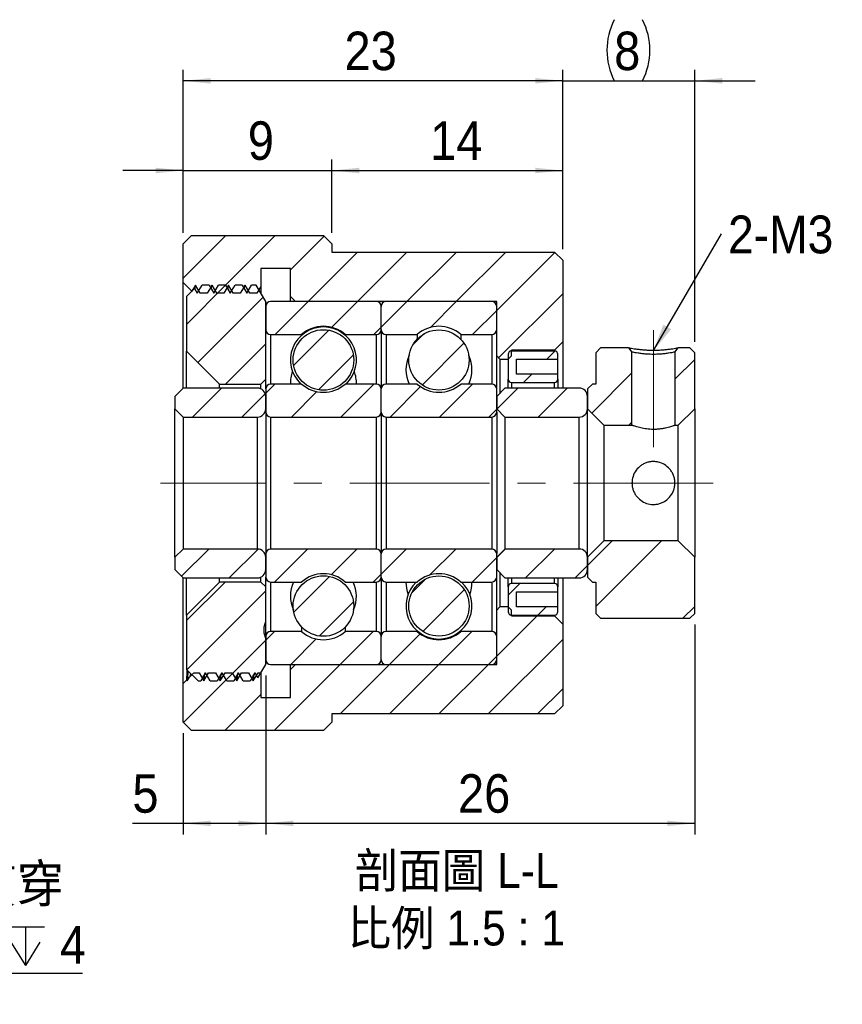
# Model space of a CAD drawing. Header units: millimetres. Extents: x 11 to 236, y 24 to 132.
# Tile 3 of 4: x 133 to 183, y 24 to 84. Entities that reach past the tile are written whole.
import ezdxf

# ---------------------------------------------------------------- set-up
doc = ezdxf.new("R2010")
doc.units = ezdxf.units.MM
doc.header["$LTSCALE"] = 0.666667
doc.linetypes.add('CENTERX2', pattern=[20.32, 12.7, -2.54, 2.54, -2.54])
doc.layers.add('FORMAT', color=7, linetype='Continuous')
doc.styles.add('SLDTEXTSTYLE0', font='GOTHIC.TTF', dxfattribs={"width": 0.913})
doc.styles.add('SLDTEXTSTYLE1', font='GOTHIC.TTF', dxfattribs={"width": 0.913, "bigfont": 'bigfont'})
doc.styles.get("Standard").update_dxf_attribs({"font": 'GOTHIC.TTF'})
doc.dimstyles.new('SLDDIMSTYLE0', dxfattribs={"dimtxt": 2.333333, "dimasz": 1.666667, "dimexe": 0, "dimexo": 0.0625, "dimgap": 0.583333, "dimtad": 1, "dimrnd": 1e-09, "dimzin": 12, "dimdsep": 46, "dimtxsty": 'SLDTEXTSTYLE0', "dimsah": 1, "dimcen": 0.09, "dimadec": 0, "dimazin": 3, "dimtfac": 1, "dimtofl": 0, "dimtmove": 0, "dimatfit": 3, "dimfxl": 0, "dimfrac": 2, "dimtolj": 1, "dimtzin": 12, "dimarcsym": 0})
doc.dimstyles.new('SLDDIMSTYLE1', dxfattribs={"dimtxt": 2.333333, "dimasz": 1.666667, "dimexe": 0, "dimexo": 0.0625, "dimgap": 0.583333, "dimtad": 1, "dimrnd": 1e-09, "dimzin": 12, "dimdsep": 46, "dimtxsty": 'SLDTEXTSTYLE0', "dimsah": 1, "dimcen": 0.09, "dimadec": 0, "dimazin": 3, "dimtfac": 1, "dimtmove": 0, "dimatfit": 0, "dimfxl": 0, "dimfrac": 2, "dimtolj": 1, "dimtzin": 12, "dimarcsym": 0})
doc.dimstyles.new('SLDDIMSTYLE3', dxfattribs={"dimtxt": 0.18, "dimasz": 1.666667, "dimexe": 0, "dimexo": 0.0625, "dimgap": 0, "dimtad": 0, "dimtih": 1, "dimtoh": 1, "dimdec": 0, "dimrnd": 1e-09, "dimzin": 0, "dimdsep": 46, "dimtxsty": 'Standard', "dimsah": 1, "dimcen": 0.09, "dimadec": 0, "dimazin": 0, "dimtfac": 1.666667, "dimtdec": 0, "dimtofl": 0, "dimtmove": 0, "dimatfit": 3, "dimfxl": 0, "dimfrac": 2, "dimtolj": 1, "dimtzin": 0, "dimarcsym": 0})

# ---------------------------------------------------------------- blocks, each defined once
blk = doc.blocks.new('SW_SYMBOL_HOLE_DIAM')
at = {"layer": 'FORMAT', "color": 0}
blk.add_line((200, 0), (467, 667), dxfattribs=at)
blk.add_circle((333, 333), 233, dxfattribs=at)
blk = doc.blocks.new('SW_SYMBOL_HOLE_SPOT')
at = {"layer": 'FORMAT', "color": 0}
for p, q in [((0, 583), (0, 50)), ((1067, 50), (1067, 583)), ((0, 50), (1067, 50))]:
    blk.add_line(p, q, dxfattribs=at)
blk = doc.blocks.new('SW_SYMBOL_HOLE_DEPTH')
at = {"layer": 'FORMAT', "color": 0}
for p, q in [((0, 583), (533, 583)), ((267, 583), (267, 50)), ((67, 370), (267, 50)), ((467, 370), (267, 50))]:
    blk.add_line(p, q, dxfattribs=at)
blk = doc.blocks.new('SW_NOTE_0')
at = {"layer": 'FORMAT', "color": 0}
blk.add_line((18.78, 0), (0, 0), dxfattribs=at)
at = {"layer": 'FORMAT', "color": 0, "xscale": 0.0043935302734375, "yscale": 0.0043935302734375, "zscale": 0.0043935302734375}
for name, p in [('SW_SYMBOL_HOLE_DIAM', (3.818, 3.989)), ('SW_SYMBOL_HOLE_DIAM', (6.458, 0.265)), ('SW_SYMBOL_HOLE_SPOT', (0.264, 0.265)), ('SW_SYMBOL_HOLE_DEPTH', (14.152, 0.265))]:
    blk.add_blockref(name, p, dxfattribs=at)
at = {"layer": 'FORMAT', "color": 0, "attachment_point": 1}
for s, insert, char_height, style in [(' 4-', (0.264, 6.6), 2.2931, 'SLDTEXTSTYLE0'), ('3.4 \\M+18AD1\\M+190FA', (7.279, 6.6), 2.29306, 'SLDTEXTSTYLE1'), ('6.5', (9.919, 2.876), 2.2931, 'SLDTEXTSTYLE0'), ('4', (17.431, 2.876), 2.293, 'SLDTEXTSTYLE0')]:
    blk.add_mtext(s, dxfattribs=dict(at, insert=insert, char_height=char_height, style=style))
blk = doc.blocks.new('_D_14')
at = {"layer": 'FORMAT', "color": 7}
for p, q in [((143.021, 70.941), (143.021, 75.382)), ((152.021, 70.941), (152.021, 75.382)), ((143.021, 74.715), (139.355, 74.715)), ((143.021, 74.715), (152.021, 74.715)), ((152.021, 74.715), (155.688, 74.715))]:
    blk.add_line(p, q, dxfattribs=at)
for points in [[(143.021, 74.715), (141.355, 74.882), (141.355, 74.549)], [(152.021, 74.715), (153.688, 74.549), (153.688, 74.882)]]:
    blk.add_solid(points, dxfattribs=at)
at = {"layer": 'FORMAT', "color": 7, "insert": (146.938, 77.696), "char_height": 2.333, "attachment_point": 1, "style": 'SLDTEXTSTYLE0'}
blk.add_mtext('9', dxfattribs=at)
blk = doc.blocks.new('_D_15')
at = {"layer": 'FORMAT', "color": 7}
for p, q in [((152.021, 70.941), (152.021, 75.382)), ((166.021, 69.941), (166.021, 75.382)), ((152.021, 74.715), (166.021, 74.715))]:
    blk.add_line(p, q, dxfattribs=at)
for points in [[(152.021, 74.715), (153.688, 74.549), (153.688, 74.882)], [(166.021, 74.715), (164.355, 74.882), (164.355, 74.549)]]:
    blk.add_solid(points, dxfattribs=at)
at = {"layer": 'FORMAT', "color": 7, "insert": (157.99, 77.696), "char_height": 2.3333, "attachment_point": 1, "style": 'SLDTEXTSTYLE0'}
blk.add_mtext('14', dxfattribs=at)
blk = doc.blocks.new('_D_16')
at = {"layer": 'FORMAT', "color": 7}
for p, q in [((143.021, 70.941), (143.021, 80.82)), ((166.021, 69.941), (166.021, 80.82)), ((166.021, 80.153), (143.021, 80.153))]:
    blk.add_line(p, q, dxfattribs=at)
for points in [[(143.021, 80.153), (144.688, 79.986), (144.688, 80.32)], [(166.021, 80.153), (164.355, 80.32), (164.355, 79.986)]]:
    blk.add_solid(points, dxfattribs=at)
at = {"layer": 'FORMAT', "color": 7, "insert": (152.797, 83.133), "char_height": 2.3333, "attachment_point": 1, "style": 'SLDTEXTSTYLE0'}
blk.add_mtext('23', dxfattribs=at)
blk = doc.blocks.new('_D_17')
at = {"layer": 'FORMAT', "color": 7}
for p, q in [((166.021, 69.941), (166.021, 80.82)), ((174.021, 64.341), (174.021, 80.82)), ((166.021, 80.153), (162.355, 80.153)), ((166.021, 80.153), (174.021, 80.153)), ((174.021, 80.153), (177.688, 80.153))]:
    blk.add_line(p, q, dxfattribs=at)
for centre, start, end in [((172.845, 82.005), 153.43495, 206.56505), ((167.16, 82.005), 333.43495, 26.56505)]:
    blk.add_arc(centre, 4.141, start, end, dxfattribs=at)
for points in [[(166.021, 80.153), (164.355, 80.32), (164.355, 79.986)], [(174.021, 80.153), (175.688, 79.986), (175.688, 80.32)]]:
    blk.add_solid(points, dxfattribs=at)
at = {"layer": 'FORMAT', "color": 7, "insert": (169.141, 83.133), "char_height": 2.333, "attachment_point": 1, "style": 'SLDTEXTSTYLE0'}
blk.add_mtext('8', dxfattribs=at)
blk = doc.blocks.new('_D_18')
at = {"layer": 'FORMAT', "color": 7}
for p, q in [((174.021, 47.207), (174.021, 34.477)), ((148.021, 44.107), (148.021, 34.477)), ((174.021, 35.144), (148.021, 35.144))]:
    blk.add_line(p, q, dxfattribs=at)
for points in [[(148.021, 35.144), (149.688, 34.977), (149.688, 35.311)], [(174.021, 35.144), (172.355, 35.311), (172.355, 34.977)]]:
    blk.add_solid(points, dxfattribs=at)
at = {"layer": 'FORMAT', "color": 7, "insert": (159.675, 38.124), "char_height": 2.3333, "attachment_point": 1, "style": 'SLDTEXTSTYLE0'}
blk.add_mtext('26', dxfattribs=at)
blk = doc.blocks.new('_D_19')
at = {"layer": 'FORMAT', "color": 7}
for p, q in [((148.021, 44.107), (148.021, 34.477)), ((143.021, 40.607), (143.021, 34.477)), ((143.021, 35.144), (139.944, 35.144)), ((148.021, 35.144), (143.021, 35.144))]:
    blk.add_line(p, q, dxfattribs=at)
for points in [[(143.021, 35.144), (144.688, 34.977), (144.688, 35.311)], [(148.021, 35.144), (146.355, 35.311), (146.355, 34.977)]]:
    blk.add_solid(points, dxfattribs=at)
at = {"layer": 'FORMAT', "color": 7, "insert": (139.944, 38.124), "char_height": 2.333, "attachment_point": 1, "style": 'SLDTEXTSTYLE0'}
blk.add_mtext('5', dxfattribs=at)
blk = doc.blocks.new('SW_NOTE_3')
at = {"layer": 'FORMAT', "color": 0, "char_height": 2.11667, "attachment_point": 2, "style": 'SLDTEXTSTYLE1'}
for s, insert in [('\\M+19655\\M+196CA\\M+19AA4 L-L', (6.284, 2.704)), ('\\M+194E4\\M+197E1 1.5 : 1', (6.257, -0.785))]:
    blk.add_mtext(s, dxfattribs=dict(at, insert=insert))
blk = doc.blocks.new('SW_NOTE_4')
at = {"layer": 'FORMAT', "color": 0, "insert": (0.398, 1.119), "char_height": 2.2931, "attachment_point": 1, "style": 'SLDTEXTSTYLE0'}
blk.add_mtext('2-M3', dxfattribs=at)

msp = doc.modelspace()

# ---------------------------------------------------------------- hatches: boundary and pattern name
at = {"linetype": 'Continuous', "lineweight": 18}
h = msp.add_hatch(dxfattribs=at)
h.set_pattern_fill('ANSI31', scale=0.66667, style=0)
h.paths.add_polyline_path([(146.0599, 67.274), (146.4825, 67.274), (146.7712, 67.774), (147.0599, 67.274), (147.4825, 67.274), (147.7212, 67.6874), (147.7212, 68.774), (149.5212, 68.774), (149.5212, 67.074), (149.8212, 66.774), (162.0212, 66.774), (162.0212, 63.474), (162.2212, 63.274), (162.7212, 63.274), (162.9212, 63.474), (162.9212, 63.824), (165.5212, 63.824), (166.0212, 64.324), (166.0212, 69.274), (165.5212, 69.774), (152.0212, 69.774), (152.0212, 70.274), (151.5212, 70.774), (143.5212, 70.774), (143.0212, 70.274), (143.0212, 67.924), (143.5516, 67.3936), (143.7712, 67.774), (144.0599, 67.274), (144.4825, 67.274), (144.7712, 67.774), (145.0599, 67.274), (145.4825, 67.274), (145.7712, 67.774)], flags=0)
h = msp.add_hatch(dxfattribs=at)
h.set_pattern_fill('ANSI31', scale=0.66667, style=0)
h.paths.add_polyline_path([(148.0212, 66.774), (147.4439, 67.774), (147.165, 67.774), (146.8763, 67.274), (146.5877, 67.774), (146.165, 67.774), (145.8763, 67.274), (145.5877, 67.774), (145.165, 67.774), (144.8763, 67.274), (144.5877, 67.774), (144.165, 67.774), (143.8763, 67.274), (143.7097, 67.5625), (143.2212, 67.074), (143.2212, 63.774), (145.2212, 61.774), (147.7212, 61.774), (148.0212, 62.074)], flags=0)
h = msp.add_hatch(dxfattribs=at)
h.set_pattern_fill('ANSI31', scale=0.66667, style=0)
edge = h.paths.add_edge_path(flags=0)
edge.add_line((154.7212, 66.774), (148.3212, 66.774))
edge.add_arc((148.3212, 66.474), 0.3, 90, 180)
edge.add_line((148.0212, 66.474), (148.0212, 65.074))
edge.add_arc((148.3212, 65.074), 0.3, 180, 270)
edge.add_line((148.3212, 64.774), (150.1983, 64.774))
edge.add_arc((151.5212, 63.274), 2, 48.590378, 131.409622, ccw=False)
edge.add_line((152.8441, 64.774), (154.7212, 64.774))
edge.add_arc((154.7212, 65.074), 0.3, 270, 360)
edge.add_line((155.0212, 65.074), (155.0212, 66.474))
edge.add_arc((154.7212, 66.474), 0.3, 0, 90)
h = msp.add_hatch(dxfattribs=at)
h.set_pattern_fill('ANSI31', scale=0.66667, style=0)
edge = h.paths.add_edge_path(flags=0)
edge.add_line((161.7212, 66.774), (155.3212, 66.774))
edge.add_arc((155.3212, 66.474), 0.3, 90, 180)
edge.add_line((155.0212, 66.474), (155.0212, 65.074))
edge.add_arc((155.3212, 65.074), 0.3, 180, 270)
edge.add_line((155.3212, 64.774), (157.1983, 64.774))
edge.add_arc((158.5212, 63.274), 2, 48.590378, 131.409622, ccw=False)
edge.add_line((159.8441, 64.774), (161.7212, 64.774))
edge.add_arc((161.7212, 65.074), 0.3, 270, 360)
edge.add_line((162.0212, 65.074), (162.0212, 66.474))
edge.add_arc((161.7212, 66.474), 0.3, 0, 90)
h = msp.add_hatch(dxfattribs=at)
h.set_pattern_fill('ANSI31', scale=0.66667, style=0)
edge = h.paths.add_edge_path(flags=0)
edge.add_arc((151.5212, 63.2315), 1.8342, 0, 360)
h = msp.add_hatch(dxfattribs=at)
h.set_pattern_fill('ANSI31', scale=0.66667, style=0)
edge = h.paths.add_edge_path(flags=0)
edge.add_arc((158.5212, 63.2293), 1.8254, 0, 360)
h = msp.add_hatch(dxfattribs=at)
h.set_pattern_fill('ANSI32', scale=0.66667, style=0)
h.paths.add_polyline_path([(170.2212, 63.7144), (170.0155, 63.974), (168.3212, 63.974), (168.0212, 63.674), (168.0212, 61.774), (167.8212, 61.774), (167.5212, 61.474), (167.5212, 60.274), (168.5212, 59.274), (170.2212, 59.274)], flags=0)
h = msp.add_hatch(dxfattribs=at)
h.set_pattern_fill('ANSI32', scale=0.66667, style=0)
edge = h.paths.add_edge_path(flags=0)
edge.add_line((173.0269, 63.974), (172.8212, 63.7144))
edge.add_line((172.8212, 63.7144), (172.8212, 59.274))
edge.add_line((172.8212, 59.274), (173.0212, 59.274))
edge.add_line((173.0212, 59.274), (174.0212, 60.274))
edge.add_line((174.0212, 60.274), (174.0212, 63.674))
edge.add_line((174.0212, 63.674), (173.7212, 63.974))
edge.add_line((173.7212, 63.974), (173.0269, 63.974))
h = msp.add_hatch(dxfattribs=at)
h.set_pattern_fill('ANSI31', scale=0.66667, style=0)
edge = h.paths.add_edge_path(flags=0)
edge.add_line((165.7212, 62.074), (165.7212, 62.374))
edge.add_line((165.7212, 62.374), (163.2212, 62.374))
edge.add_line((163.2212, 62.374), (163.2212, 63.274))
edge.add_line((163.2212, 63.274), (165.7212, 63.274))
edge.add_line((165.7212, 63.274), (165.7212, 63.574))
edge.add_arc((165.5212, 63.574), 0.2, 0, 90)
edge.add_line((165.5212, 63.774), (162.9212, 63.774))
edge.add_arc((162.9212, 63.574), 0.2, 90, 180)
edge.add_line((162.7212, 63.574), (162.7212, 62.074))
edge.add_arc((162.9212, 62.074), 0.2, 180, 270)
edge.add_line((162.9212, 61.874), (165.5212, 61.874))
edge.add_arc((165.5212, 62.074), 0.2, 270, 360)
h = msp.add_hatch(dxfattribs=at)
h.set_pattern_fill('ANSI31', scale=0.66667, style=0)
edge = h.paths.add_edge_path(flags=0)
edge.add_line((142.5212, 60.274), (143.0212, 59.774))
edge.add_line((143.0212, 59.774), (147.5212, 59.774))
edge.add_arc((147.5212, 60.274), 0.5, 270, 360)
edge.add_line((148.0212, 60.274), (148.0212, 61.024))
edge.add_arc((147.5212, 61.024), 0.5, 0, 90)
edge.add_line((147.5212, 61.524), (143.0212, 61.524))
edge.add_line((143.0212, 61.524), (142.5212, 61.024))
edge.add_line((142.5212, 61.024), (142.5212, 60.274))
h = msp.add_hatch(dxfattribs=at)
h.set_pattern_fill('ANSI31', scale=0.66667, style=0)
edge = h.paths.add_edge_path(flags=0)
edge.add_line((154.7212, 61.774), (152.8441, 61.774))
edge.add_arc((151.5212, 63.274), 2, 228.590378, 311.409622, ccw=False)
edge.add_line((150.1983, 61.774), (148.3212, 61.774))
edge.add_arc((148.3212, 61.474), 0.3, 90, 180)
edge.add_line((148.0212, 61.474), (148.0212, 60.074))
edge.add_arc((148.3212, 60.074), 0.3, 180, 270)
edge.add_line((148.3212, 59.774), (154.7212, 59.774))
edge.add_arc((154.7212, 60.074), 0.3, 270, 360)
edge.add_line((155.0212, 60.074), (155.0212, 61.474))
edge.add_arc((154.7212, 61.474), 0.3, 0, 90)
h = msp.add_hatch(dxfattribs=at)
h.set_pattern_fill('ANSI31', scale=0.66667, style=0)
edge = h.paths.add_edge_path(flags=0)
edge.add_line((161.7212, 61.774), (159.8441, 61.774))
edge.add_arc((158.5212, 63.274), 2, 228.590378, 311.409622, ccw=False)
edge.add_line((157.1983, 61.774), (155.3212, 61.774))
edge.add_arc((155.3212, 61.474), 0.3, 90, 180)
edge.add_line((155.0212, 61.474), (155.0212, 60.074))
edge.add_arc((155.3212, 60.074), 0.3, 180, 270)
edge.add_line((155.3212, 59.774), (161.7212, 59.774))
edge.add_arc((161.7212, 60.074), 0.3, 270, 360)
edge.add_line((162.0212, 60.074), (162.0212, 61.474))
edge.add_arc((161.7212, 61.474), 0.3, 0, 90)
h = msp.add_hatch(dxfattribs=at)
h.set_pattern_fill('ANSI31', scale=0.66667, style=0)
edge = h.paths.add_edge_path(flags=0)
edge.add_line((162.0212, 60.274), (162.5212, 59.774))
edge.add_line((162.5212, 59.774), (167.0212, 59.774))
edge.add_arc((167.0212, 60.274), 0.5, 270, 360)
edge.add_line((167.5212, 60.274), (167.5212, 61.024))
edge.add_arc((167.0212, 61.024), 0.5, 0, 90)
edge.add_line((167.0212, 61.524), (162.5212, 61.524))
edge.add_line((162.5212, 61.524), (162.0212, 61.024))
edge.add_line((162.0212, 61.024), (162.0212, 60.274))
h = msp.add_hatch(dxfattribs=at)
h.set_pattern_fill('ANSI32', scale=0.66667, style=0)
h.paths.add_polyline_path([(168.0212, 47.874), (168.3212, 47.574), (173.7212, 47.574), (174.0212, 47.874), (174.0212, 51.274), (173.0212, 52.274), (168.5212, 52.274), (167.5212, 51.274), (167.5212, 50.074), (167.8212, 49.774), (168.0212, 49.774)], flags=0)
h = msp.add_hatch(dxfattribs=at)
h.set_pattern_fill('ANSI31', scale=0.66667, style=0)
edge = h.paths.add_edge_path(flags=0)
edge.add_line((143.0212, 51.774), (142.5212, 51.274))
edge.add_line((142.5212, 51.274), (142.5212, 50.524))
edge.add_line((142.5212, 50.524), (143.0212, 50.024))
edge.add_line((143.0212, 50.024), (147.5212, 50.024))
edge.add_arc((147.5212, 50.524), 0.5, 270, 360)
edge.add_line((148.0212, 50.524), (148.0212, 51.274))
edge.add_arc((147.5212, 51.274), 0.5, 0, 90)
edge.add_line((147.5212, 51.774), (143.0212, 51.774))
h = msp.add_hatch(dxfattribs=at)
h.set_pattern_fill('ANSI31', scale=0.66667, style=0)
edge = h.paths.add_edge_path(flags=0)
edge.add_line((148.3212, 49.774), (150.1983, 49.774))
edge.add_arc((151.5212, 48.274), 2, 48.590378, 131.409622, ccw=False)
edge.add_line((152.8441, 49.774), (154.7212, 49.774))
edge.add_arc((154.7212, 50.074), 0.3, 270, 360)
edge.add_line((155.0212, 50.074), (155.0212, 51.474))
edge.add_arc((154.7212, 51.474), 0.3, 0, 90)
edge.add_line((154.7212, 51.774), (148.3212, 51.774))
edge.add_arc((148.3212, 51.474), 0.3, 90, 180)
edge.add_line((148.0212, 51.474), (148.0212, 50.074))
edge.add_arc((148.3212, 50.074), 0.3, 180, 270)
h = msp.add_hatch(dxfattribs=at)
h.set_pattern_fill('ANSI31', scale=0.66667, style=0)
edge = h.paths.add_edge_path(flags=0)
edge.add_line((155.3212, 49.774), (157.1983, 49.774))
edge.add_arc((158.5212, 48.274), 2, 48.590378, 131.409622, ccw=False)
edge.add_line((159.8441, 49.774), (161.7212, 49.774))
edge.add_arc((161.7212, 50.074), 0.3, 270, 360)
edge.add_line((162.0212, 50.074), (162.0212, 51.474))
edge.add_arc((161.7212, 51.474), 0.3, 0, 90)
edge.add_line((161.7212, 51.774), (155.3212, 51.774))
edge.add_arc((155.3212, 51.474), 0.3, 90, 180)
edge.add_line((155.0212, 51.474), (155.0212, 50.074))
edge.add_arc((155.3212, 50.074), 0.3, 180, 270)
h = msp.add_hatch(dxfattribs=at)
h.set_pattern_fill('ANSI31', scale=0.66667, style=0)
edge = h.paths.add_edge_path(flags=0)
edge.add_line((162.5212, 51.774), (162.0212, 51.274))
edge.add_line((162.0212, 51.274), (162.0212, 50.524))
edge.add_line((162.0212, 50.524), (162.5212, 50.024))
edge.add_line((162.5212, 50.024), (167.0212, 50.024))
edge.add_arc((167.0212, 50.524), 0.5, 270, 360)
edge.add_line((167.5212, 50.524), (167.5212, 51.274))
edge.add_arc((167.0212, 51.274), 0.5, 0, 90)
edge.add_line((167.0212, 51.774), (162.5212, 51.774))
h = msp.add_hatch(dxfattribs=at)
h.set_pattern_fill('ANSI31', scale=0.66667, style=0)
edge = h.paths.add_edge_path(flags=0)
edge.add_arc((151.5212, 48.3165), 1.8342, 0, 360)
h = msp.add_hatch(dxfattribs=at)
h.set_pattern_fill('ANSI31', scale=0.66667, style=0)
edge = h.paths.add_edge_path(flags=0)
edge.add_arc((158.5212, 48.3187), 1.8254, 0, 360)
h = msp.add_hatch(dxfattribs=at)
h.set_pattern_fill('ANSI31', scale=0.66667, style=0)
edge = h.paths.add_edge_path(flags=0)
edge.add_line((144.3763, 44.274), (144.665, 43.774))
edge.add_line((144.665, 43.774), (145.0877, 43.774))
edge.add_line((145.0877, 43.774), (145.3763, 44.274))
edge.add_line((145.3763, 44.274), (145.665, 43.774))
edge.add_line((145.665, 43.774), (146.0877, 43.774))
edge.add_line((146.0877, 43.774), (146.3763, 44.274))
edge.add_line((146.3763, 44.274), (146.665, 43.774))
edge.add_line((146.665, 43.774), (147.0877, 43.774))
edge.add_line((147.0877, 43.774), (147.3763, 44.274))
edge.add_line((147.3763, 44.274), (147.5544, 43.9655))
edge.add_line((147.5544, 43.9655), (148.0212, 44.774))
edge.add_line((148.0212, 44.774), (148.0212, 46.3576))
edge.add_spline(control_points=[(148.0212, 46.3576), (147.9617, 46.5204), (147.9245, 46.6953), (147.9245, 46.8687), (147.9245, 47.0422), (147.9617, 47.2172), (148.0212, 47.3802)], knot_values=[0.0000006, 0.0000006, 0.0000006, 0.0000006, 0.0005208, 0.0005208, 0.0005208, 0.0010413, 0.0010413, 0.0010413, 0.0010413], weights=[1, 1, 1, 1, 1, 1, 1], degree=3, periodic=0)
edge.add_line((148.0212, 47.3802), (148.0212, 49.474))
edge.add_line((148.0212, 49.474), (147.7212, 49.774))
edge.add_line((147.7212, 49.774), (145.2212, 49.774))
edge.add_line((145.2212, 49.774), (143.2212, 47.774))
edge.add_line((143.2212, 47.774), (143.2212, 44.474))
edge.add_line((143.2212, 44.474), (143.9212, 43.774))
edge.add_line((143.9212, 43.774), (144.0877, 43.774))
edge.add_line((144.0877, 43.774), (144.3763, 44.274))
h = msp.add_hatch(dxfattribs=at)
h.set_pattern_fill('ANSI31', scale=0.66667, style=0)
edge = h.paths.add_edge_path(flags=0)
edge.add_line((163.2212, 48.274), (163.2212, 49.174))
edge.add_line((163.2212, 49.174), (165.7212, 49.174))
edge.add_line((165.7212, 49.174), (165.7212, 49.474))
edge.add_arc((165.5212, 49.474), 0.2, 0, 90)
edge.add_line((165.5212, 49.674), (162.9212, 49.674))
edge.add_arc((162.9212, 49.474), 0.2, 90, 180)
edge.add_line((162.7212, 49.474), (162.7212, 47.974))
edge.add_arc((162.9212, 47.974), 0.2, 180, 270)
edge.add_line((162.9212, 47.774), (165.5212, 47.774))
edge.add_arc((165.5212, 47.974), 0.2, 270, 360)
edge.add_line((165.7212, 47.974), (165.7212, 48.274))
edge.add_line((165.7212, 48.274), (163.2212, 48.274))
h = msp.add_hatch(dxfattribs=at)
h.set_pattern_fill('ANSI31', scale=0.66667, style=0)
h.paths.add_polyline_path([(146.5599, 44.274), (146.2712, 43.774), (145.9825, 44.274), (145.5599, 44.274), (145.2712, 43.774), (144.9825, 44.274), (144.5599, 44.274), (144.2712, 43.774), (143.9825, 44.274), (143.6712, 44.274), (143.4078, 44.0106), (143.2712, 43.774), (143.2346, 43.8374), (143.0212, 43.624), (143.0212, 41.274), (143.5212, 40.774), (151.5212, 40.774), (152.0212, 41.274), (152.0212, 41.774), (165.5212, 41.774), (166.0212, 42.274), (166.0212, 47.224), (165.5212, 47.724), (162.9212, 47.724), (162.9212, 48.074), (162.7212, 48.274), (162.2212, 48.274), (162.0212, 48.074), (162.0212, 44.774), (149.8212, 44.774), (149.5212, 44.474), (149.5212, 42.774), (147.7212, 42.774), (147.7212, 44.274), (147.5599, 44.274), (147.2712, 43.774), (146.9825, 44.274)], flags=0)
h = msp.add_hatch(dxfattribs=at)
h.set_pattern_fill('ANSI31', scale=0.66667, style=0)
edge = h.paths.add_edge_path(flags=0)
edge.add_line((148.0212, 46.474), (148.0212, 45.074))
edge.add_arc((148.3212, 45.074), 0.3, 180, 270)
edge.add_line((148.3212, 44.774), (154.7212, 44.774))
edge.add_arc((154.7212, 45.074), 0.3, 270, 360)
edge.add_line((155.0212, 45.074), (155.0212, 46.474))
edge.add_arc((154.7212, 46.474), 0.3, 0, 90)
edge.add_line((154.7212, 46.774), (152.8441, 46.774))
edge.add_arc((151.5212, 48.274), 2, 228.590378, 311.409622, ccw=False)
edge.add_line((150.1983, 46.774), (148.3212, 46.774))
edge.add_arc((148.3212, 46.474), 0.3, 90, 180)
h = msp.add_hatch(dxfattribs=at)
h.set_pattern_fill('ANSI31', scale=0.66667, style=0)
edge = h.paths.add_edge_path(flags=0)
edge.add_line((155.0212, 46.474), (155.0212, 45.074))
edge.add_arc((155.3212, 45.074), 0.3, 180, 270)
edge.add_line((155.3212, 44.774), (161.7212, 44.774))
edge.add_arc((161.7212, 45.074), 0.3, 270, 360)
edge.add_line((162.0212, 45.074), (162.0212, 46.474))
edge.add_arc((161.7212, 46.474), 0.3, 0, 90)
edge.add_line((161.7212, 46.774), (159.8441, 46.774))
edge.add_arc((158.5212, 48.274), 2, 228.590378, 311.409622, ccw=False)
edge.add_line((157.1983, 46.774), (155.3212, 46.774))
edge.add_arc((155.3212, 46.474), 0.3, 90, 180)

# ---------------------------------------------------------------- linework, layer by layer
at = {"color": 7, "linetype": 'Continuous', "lineweight": 25}
for p, q in [((143.0212, 70.274), (143.5212, 70.774)), ((143.5212, 70.774), (151.5212, 70.774)), ((151.5212, 70.774), (152.0212, 70.274)), ((143.0212, 67.924), (143.0212, 70.274)), ((152.0212, 70.274), (152.0212, 69.774)), ((152.0212, 69.774), (165.5212, 69.774)), ((165.5212, 69.774), (166.0212, 69.274)), ((166.0212, 69.274), (166.0212, 64.324)), ((149.5212, 68.774), (147.7212, 68.774)), ((147.7212, 68.774), (147.7212, 67.6874)), ((149.5212, 67.074), (149.5212, 68.774)), ((143.0212, 61.524), (143.0212, 67.924)), ((143.5516, 67.3936), (143.0212, 67.924)), ((143.7097, 67.5625), (143.2212, 67.074)), ((143.7712, 67.774), (143.5516, 67.3936)), ((143.7097, 67.5625), (143.8763, 67.274)), ((144.0599, 67.274), (143.7712, 67.774)), ((143.8763, 67.274), (144.165, 67.774)), ((144.5877, 67.774), (144.165, 67.774)), ((144.7712, 67.774), (144.4825, 67.274)), ((144.5877, 67.774), (144.8763, 67.274)), ((145.0599, 67.274), (144.7712, 67.774)), ((144.8763, 67.274), (145.165, 67.774)), ((145.5877, 67.774), (145.165, 67.774)), ((145.7712, 67.774), (145.4825, 67.274)), ((145.5877, 67.774), (145.8763, 67.274)), ((146.0599, 67.274), (145.7712, 67.774)), ((145.8763, 67.274), (146.165, 67.774)), ((146.5877, 67.774), (146.165, 67.774)), ((146.7712, 67.774), (146.4825, 67.274)), ((146.5877, 67.774), (146.8763, 67.274)), ((147.0599, 67.274), (146.7712, 67.774)), ((146.8763, 67.274), (147.165, 67.774)), ((147.4439, 67.774), (147.165, 67.774)), ((148.0212, 66.774), (147.4439, 67.774)), ((147.7212, 67.6874), (147.4825, 67.274)), ((143.2212, 67.074), (143.2212, 63.774)), ((144.4825, 67.274), (144.0599, 67.274)), ((145.4825, 67.274), (145.0599, 67.274)), ((146.4825, 67.274), (146.0599, 67.274)), ((147.4825, 67.274), (147.0599, 67.274)), ((149.8212, 66.774), (149.5212, 67.074)), ((149.5212, 66.774), (149.5212, 67.074)), ((148.0212, 62.074), (148.0212, 66.774)), ((148.0212, 66.474), (148.0212, 65.074)), ((154.7212, 66.774), (148.3212, 66.774)), ((162.0212, 66.774), (149.8212, 66.774)), ((155.0212, 65.074), (155.0212, 66.474)), ((161.7212, 66.774), (155.3212, 66.774)), ((162.0212, 63.474), (162.0212, 66.774)), ((162.0212, 65.074), (162.0212, 66.474)), ((155.0212, 65.074), (155.0212, 61.474)), ((148.3212, 64.774), (150.1983, 64.774)), ((150.1983, 64.774), (150.1983, 64.7315)), ((152.8441, 64.774), (152.8441, 64.7315)), ((152.8441, 64.774), (154.7212, 64.774)), ((155.3212, 64.774), (157.1983, 64.774)), ((157.1983, 64.774), (157.1983, 64.4871)), ((159.8441, 64.774), (159.8441, 64.4871)), ((159.8441, 64.774), (161.7212, 64.774)), ((166.0212, 64.324), (165.5212, 63.824)), ((166.0212, 64.324), (166.0212, 61.524)), ((168.0212, 63.674), (168.3212, 63.974)), ((170.0155, 63.974), (168.3212, 63.974)), ((170.0155, 63.974), (170.2212, 63.7144)), ((172.8212, 63.7144), (173.0269, 63.974)), ((173.7212, 63.974), (173.0269, 63.974)), ((173.7212, 63.974), (174.0212, 63.674)), ((143.2212, 63.774), (145.2212, 61.774)), ((143.2212, 61.524), (143.2212, 63.774)), ((162.2212, 63.274), (162.0212, 63.474)), ((162.0212, 61.474), (162.0212, 63.474)), ((162.2212, 63.274), (162.7212, 63.274)), ((162.2212, 63.274), (162.2212, 61.224)), ((162.7212, 63.574), (162.7212, 62.074)), ((162.9212, 63.474), (162.7212, 63.274)), ((165.5212, 63.824), (162.9212, 63.824)), ((162.9212, 63.474), (162.9212, 63.824)), ((165.5212, 63.774), (162.9212, 63.774)), ((163.2212, 63.274), (165.7212, 63.274)), ((163.2212, 62.374), (163.2212, 63.274)), ((165.5212, 63.774), (165.5212, 63.824)), ((165.7212, 63.274), (165.7212, 63.574)), ((165.7212, 62.374), (165.7212, 63.274)), ((168.0212, 63.674), (168.0212, 61.774)), ((170.2212, 59.274), (170.2212, 63.7144)), ((172.8212, 63.7144), (172.8212, 59.274)), ((174.0212, 60.274), (174.0212, 63.674)), ((147.7212, 61.774), (148.0212, 62.074)), ((148.0212, 61.474), (148.0212, 62.074)), ((162.7212, 61.524), (162.7212, 62.074)), ((165.7212, 62.374), (163.2212, 62.374)), ((165.7212, 62.074), (165.7212, 62.374)), ((165.7212, 62.074), (165.7212, 61.524)), ((142.5212, 61.024), (143.0212, 61.524)), ((147.5212, 61.524), (143.0212, 61.524)), ((145.2212, 61.524), (145.2212, 61.774)), ((145.2212, 61.774), (147.7212, 61.774)), ((147.7212, 61.4823), (147.7212, 61.774)), ((148.0212, 61.474), (148.0212, 60.074)), ((150.1983, 61.774), (148.3212, 61.774)), ((154.7212, 61.774), (152.8441, 61.774)), ((155.0212, 60.074), (155.0212, 61.474)), ((157.1983, 61.774), (155.3212, 61.774)), ((161.7212, 61.774), (159.8441, 61.774)), ((162.0212, 61.024), (162.5212, 61.524)), ((162.0212, 60.074), (162.0212, 61.474)), ((167.0212, 61.524), (162.5212, 61.524)), ((162.9212, 61.874), (165.5212, 61.874)), ((167.5212, 61.474), (167.8212, 61.774)), ((167.5212, 61.474), (167.5212, 60.274)), ((168.0212, 61.774), (167.8212, 61.774)), ((142.5212, 61.024), (142.5212, 60.274)), ((148.0212, 60.274), (148.0212, 61.024)), ((162.0212, 61.024), (162.0212, 60.274)), ((167.5212, 60.274), (167.5212, 61.024)), ((143.0212, 59.774), (142.5212, 60.274)), ((142.5212, 51.274), (142.5212, 60.274)), ((143.0212, 59.774), (143.0212, 51.774)), ((143.0212, 59.774), (147.5212, 59.774)), ((147.5212, 51.774), (147.5212, 59.774)), ((148.0212, 60.074), (148.0212, 51.474)), ((148.3212, 59.774), (148.3212, 51.774)), ((148.3212, 59.774), (154.7212, 59.774)), ((154.7212, 59.774), (154.7212, 51.774)), ((155.0212, 60.074), (155.0212, 51.474)), ((155.3212, 59.774), (155.3212, 51.774)), ((155.3212, 59.774), (161.7212, 59.774)), ((161.7212, 59.774), (161.7212, 51.774)), ((162.5212, 59.774), (162.0212, 60.274)), ((162.0212, 60.074), (162.0212, 51.474)), ((162.5212, 59.774), (162.5212, 51.774)), ((162.5212, 59.774), (167.0212, 59.774)), ((167.0212, 51.774), (167.0212, 59.774)), ((168.5212, 59.274), (167.5212, 60.274)), ((167.5212, 51.274), (167.5212, 60.274)), ((174.0212, 60.274), (173.0212, 59.274)), ((174.0212, 60.274), (174.0212, 51.274)), ((168.5212, 59.274), (170.2212, 59.274)), ((168.5212, 59.274), (168.5212, 52.274)), ((172.8212, 59.274), (173.0212, 59.274)), ((173.0212, 52.274), (173.0212, 59.274)), ((167.5212, 51.274), (168.5212, 52.274)), ((173.0212, 52.274), (168.5212, 52.274)), ((173.0212, 52.274), (174.0212, 51.274)), ((142.5212, 51.274), (143.0212, 51.774)), ((147.5212, 51.774), (143.0212, 51.774)), ((148.0212, 51.474), (148.0212, 50.074)), ((154.7212, 51.774), (148.3212, 51.774)), ((155.0212, 50.074), (155.0212, 51.474)), ((161.7212, 51.774), (155.3212, 51.774)), ((162.0212, 51.274), (162.5212, 51.774)), ((162.0212, 50.074), (162.0212, 51.474)), ((167.0212, 51.774), (162.5212, 51.774)), ((142.5212, 51.274), (142.5212, 50.524)), ((148.0212, 50.524), (148.0212, 51.274)), ((162.0212, 51.274), (162.0212, 50.524)), ((167.5212, 51.274), (167.5212, 50.074)), ((167.5212, 50.524), (167.5212, 51.274)), ((174.0212, 47.874), (174.0212, 51.274)), ((143.0212, 50.024), (142.5212, 50.524)), ((162.5212, 50.024), (162.0212, 50.524)), ((162.2212, 50.324), (162.2212, 48.274)), ((143.0212, 50.024), (147.5212, 50.024)), ((143.0212, 43.624), (143.0212, 50.024)), ((143.2212, 47.774), (143.2212, 50.024)), ((145.2212, 49.774), (143.2212, 47.774)), ((145.2212, 49.774), (145.2212, 50.024)), ((147.7212, 49.774), (145.2212, 49.774)), ((147.7212, 49.774), (147.7212, 50.0657)), ((148.0212, 49.474), (147.7212, 49.774)), ((148.0212, 49.474), (148.0212, 50.074)), ((148.3212, 49.774), (150.1983, 49.774)), ((152.8441, 49.774), (154.7212, 49.774)), ((155.0212, 50.074), (155.0212, 46.474)), ((155.3212, 49.774), (157.1983, 49.774)), ((159.8441, 49.774), (161.7212, 49.774)), ((162.0212, 48.074), (162.0212, 50.074)), ((162.5212, 50.024), (167.0212, 50.024)), ((162.7212, 49.474), (162.7212, 50.024)), ((165.5212, 49.674), (162.9212, 49.674)), ((165.7212, 50.024), (165.7212, 49.474)), ((166.0212, 50.024), (166.0212, 47.224)), ((167.8212, 49.774), (167.5212, 50.074)), ((167.8212, 49.774), (168.0212, 49.774)), ((168.0212, 49.774), (168.0212, 47.874)), ((148.0212, 47.3802), (148.0212, 49.474)), ((162.7212, 49.474), (162.7212, 47.974)), ((163.2212, 49.174), (165.7212, 49.174)), ((163.2212, 48.274), (163.2212, 49.174)), ((165.7212, 49.174), (165.7212, 49.474)), ((165.7212, 48.274), (165.7212, 49.174)), ((143.2212, 47.774), (143.2212, 44.474)), ((162.0212, 48.074), (162.2212, 48.274)), ((162.0212, 44.774), (162.0212, 48.074)), ((162.7212, 48.274), (162.2212, 48.274)), ((162.7212, 48.274), (162.9212, 48.074)), ((162.9212, 47.724), (162.9212, 48.074)), ((162.9212, 47.774), (165.5212, 47.774)), ((165.7212, 48.274), (163.2212, 48.274)), ((165.5212, 47.724), (165.5212, 47.774)), ((165.7212, 47.974), (165.7212, 48.274)), ((168.3212, 47.574), (168.0212, 47.874)), ((174.0212, 47.874), (173.7212, 47.574)), ((148.0212, 46.474), (148.0212, 47.3802)), ((162.9212, 47.724), (165.5212, 47.724)), ((165.5212, 47.724), (166.0212, 47.224)), ((166.0212, 47.224), (166.0212, 42.274)), ((168.3212, 47.574), (173.7212, 47.574)), ((150.1983, 46.774), (148.3212, 46.774)), ((150.1983, 47.046), (150.1983, 46.774)), ((152.8441, 47.046), (152.8441, 46.774)), ((154.7212, 46.774), (152.8441, 46.774)), ((157.1983, 46.774), (155.3212, 46.774)), ((157.1983, 46.8187), (157.1983, 46.774)), ((159.8441, 46.8187), (159.8441, 46.774)), ((161.7212, 46.774), (159.8441, 46.774)), ((148.0212, 46.474), (148.0212, 45.074)), ((148.0212, 44.774), (148.0212, 46.3576)), ((155.0212, 45.074), (155.0212, 46.474)), ((162.0212, 45.074), (162.0212, 46.474)), ((147.5544, 43.9655), (148.0212, 44.774)), ((148.3212, 44.774), (154.7212, 44.774)), ((149.5212, 44.474), (149.8212, 44.774)), ((149.5212, 44.474), (149.5212, 44.774)), ((149.8212, 44.774), (162.0212, 44.774)), ((155.3212, 44.774), (161.7212, 44.774)), ((143.2212, 44.474), (143.9212, 43.774)), ((143.4078, 44.0106), (143.6712, 44.274)), ((143.6712, 44.274), (143.9825, 44.274)), ((143.9825, 44.274), (144.2712, 43.774)), ((144.3763, 44.274), (144.0877, 43.774)), ((144.2712, 43.774), (144.5599, 44.274)), ((144.665, 43.774), (144.3763, 44.274)), ((144.5599, 44.274), (144.9825, 44.274)), ((144.9825, 44.274), (145.2712, 43.774)), ((145.3763, 44.274), (145.0877, 43.774)), ((145.2712, 43.774), (145.5599, 44.274)), ((145.665, 43.774), (145.3763, 44.274)), ((145.5599, 44.274), (145.9825, 44.274)), ((145.9825, 44.274), (146.2712, 43.774)), ((146.3763, 44.274), (146.0877, 43.774)), ((146.2712, 43.774), (146.5599, 44.274)), ((146.665, 43.774), (146.3763, 44.274)), ((146.5599, 44.274), (146.9825, 44.274)), ((146.9825, 44.274), (147.2712, 43.774)), ((147.3763, 44.274), (147.0877, 43.774)), ((147.2712, 43.774), (147.5599, 44.274)), ((147.5544, 43.9655), (147.3763, 44.274)), ((147.5599, 44.274), (147.7212, 44.274)), ((147.7212, 44.274), (147.7212, 42.774)), ((149.5212, 42.774), (149.5212, 44.474)), ((143.0212, 43.624), (143.2346, 43.8374)), ((143.0212, 41.274), (143.0212, 43.624)), ((143.2346, 43.8374), (143.2712, 43.774)), ((143.2712, 43.774), (143.4078, 44.0106)), ((143.9212, 43.774), (144.0877, 43.774)), ((144.665, 43.774), (145.0877, 43.774)), ((145.665, 43.774), (146.0877, 43.774)), ((146.665, 43.774), (147.0877, 43.774)), ((147.7212, 42.774), (149.5212, 42.774)), ((166.0212, 42.274), (165.5212, 41.774)), ((143.5212, 40.774), (143.0212, 41.274)), ((152.0212, 41.274), (151.5212, 40.774)), ((165.5212, 41.774), (152.0212, 41.774)), ((152.0212, 41.774), (152.0212, 41.274)), ((151.5212, 40.774), (143.5212, 40.774))]:
    msp.add_line(p, q, dxfattribs=at)
at = {"color": 8, "linetype": 'Continuous', "lineweight": 25}
for p, q in [((148.3212, 64.774), (148.3212, 61.774)), ((154.7212, 64.774), (154.7212, 61.774)), ((155.3212, 64.774), (155.3212, 61.774)), ((161.7212, 64.774), (161.7212, 61.774)), ((162.9212, 61.874), (162.9212, 61.524)), ((165.5212, 61.524), (165.5212, 61.874)), ((148.3212, 49.774), (148.3212, 46.774)), ((154.7212, 49.774), (154.7212, 46.774)), ((155.3212, 49.774), (155.3212, 46.774)), ((161.7212, 49.774), (161.7212, 46.774)), ((162.9212, 50.024), (162.9212, 49.674)), ((165.5212, 49.674), (165.5212, 50.024))]:
    msp.add_line(p, q, dxfattribs=at)
at = {"color": 7, "linetype": 'Continuous', "lineweight": 25}
for centre, radius in [((151.5212, 63.2315), 1.8342), ((158.5212, 63.2293), 1.8254), ((151.5212, 48.3165), 1.8342), ((158.5212, 48.3187), 1.8254)]:
    msp.add_circle(centre, radius, dxfattribs=at)
for centre, radius, start, end in [((148.3212, 66.474), 0.3, 90, 180), ((154.7212, 66.474), 0.3, 0, 90), ((155.3212, 66.474), 0.3, 90, 180), ((161.7212, 66.474), 0.3, 0, 90), ((148.3212, 65.074), 0.3, 180, 270), ((151.5212, 63.2315), 2, 90, 226.781474), ((151.5212, 63.274), 2, 48.590378, 131.409622), ((151.5212, 63.2315), 2, 313.218526, 90), ((154.7212, 65.074), 0.3, 270, 0), ((155.3212, 65.074), 0.3, 180, 270), ((158.5212, 63.274), 2, 48.590378, 131.409622), ((161.7212, 65.074), 0.3, 270, 0), ((158.5212, 62.6391), 2, 154.501488, 205.631167), ((158.5212, 62.6391), 2, 334.368833, 25.498512), ((162.9212, 63.574), 0.2, 90, 180), ((165.5212, 63.574), 0.2, 0, 90), ((151.5212, 61.8337), 2, 159.546435, 181.710589), ((151.5212, 61.8337), 2, 358.289411, 20.453565), ((162.9212, 62.074), 0.2, 180, 270), ((165.5212, 62.074), 0.2, 270, 0), ((147.5212, 61.024), 0.5, 0, 90), ((148.3212, 61.474), 0.3, 90, 180), ((151.5212, 63.274), 2, 228.590378, 311.409622), ((154.7212, 61.474), 0.3, 0, 90), ((155.3212, 61.474), 0.3, 90, 180), ((158.5212, 63.274), 2, 228.590378, 311.409622), ((161.7212, 61.474), 0.3, 0, 90), ((167.0212, 61.024), 0.5, 0, 90), ((147.5212, 60.274), 0.5, 270, 0), ((148.3212, 60.074), 0.3, 180, 270), ((154.7212, 60.074), 0.3, 270, 0), ((155.3212, 60.074), 0.3, 180, 270), ((161.7212, 60.074), 0.3, 270, 0), ((167.0212, 60.274), 0.5, 270, 0), ((147.5212, 51.274), 0.5, 0, 90), ((148.3212, 51.474), 0.3, 90, 180), ((154.7212, 51.474), 0.3, 0, 90), ((155.3212, 51.474), 0.3, 90, 180), ((161.7212, 51.474), 0.3, 0, 90), ((167.0212, 51.274), 0.5, 0, 90), ((147.5212, 50.524), 0.5, 270, 0), ((151.5212, 48.274), 2, 48.590378, 131.409622), ((158.5212, 48.274), 2, 48.590378, 131.409622), ((167.0212, 50.524), 0.5, 270, 0), ((148.3212, 50.074), 0.3, 180, 270), ((151.5212, 48.9169), 2, 154.625775, 204.508171), ((151.5212, 48.9169), 2, 335.491829, 25.374225), ((154.7212, 50.074), 0.3, 270, 0), ((155.3212, 50.074), 0.3, 180, 270), ((158.5212, 48.3187), 2, 133.308711, 46.691289), ((158.5212, 49.7261), 2, 178.628497, 200.601537), ((158.5212, 49.7261), 2, 339.398463, 1.371503), ((161.7212, 50.074), 0.3, 270, 0), ((162.9212, 49.474), 0.2, 90, 180), ((165.5212, 49.474), 0.2, 0, 90), ((162.9212, 47.974), 0.2, 180, 270), ((165.5212, 47.974), 0.2, 270, 0), ((148.3212, 46.474), 0.3, 90, 180), ((151.5212, 48.274), 2, 228.590378, 311.409622), ((154.7212, 46.474), 0.3, 0, 90), ((155.3212, 46.474), 0.3, 90, 180), ((158.5212, 48.274), 2, 228.590378, 311.409622), ((161.7212, 46.474), 0.3, 0, 90), ((148.3212, 45.074), 0.3, 180, 270), ((154.7212, 45.074), 0.3, 270, 0), ((155.3212, 45.074), 0.3, 180, 270), ((161.7212, 45.074), 0.3, 270, 0)]:
    msp.add_arc(centre, radius, start, end, dxfattribs=at)
for points, knots in [([(143.737, 67.5153), (143.7374, 67.5216), (143.7431, 67.6276), (143.7532, 67.7223), (143.763, 67.7482), (143.7672, 67.7594)], [0, 0, 0, 0, 0.0348412, 0.582592, 1, 1, 1, 1]), ([(144.737, 67.5153), (144.7374, 67.5216), (144.7431, 67.6276), (144.7532, 67.7223), (144.763, 67.7482), (144.7672, 67.7594)], [0, 0, 0, 0, 0.0348412, 0.5825923, 1, 1, 1, 1]), ([(145.737, 67.5153), (145.7374, 67.5216), (145.7431, 67.6276), (145.7532, 67.7223), (145.763, 67.7482), (145.7672, 67.7594)], [0, 0, 0, 0, 0.0348412, 0.5825923, 1, 1, 1, 1]), ([(146.737, 67.5153), (146.7374, 67.5216), (146.7431, 67.6276), (146.7532, 67.7223), (146.763, 67.7482), (146.7672, 67.7594)], [0, 0, 0, 0, 0.0348412, 0.5825923, 1, 1, 1, 1]), ([(147.7212, 67.6862), (147.7212, 67.6868), (147.7212, 67.6884), (147.7212, 67.6487), (147.7212, 67.5682), (147.7212, 67.4568), (147.7212, 67.3461), (147.7212, 67.2936)], [0, 0, 0, 0, 0.1263379, 0.3479838, 0.5725568, 0.7971297, 1, 1, 1, 1]), ([(170.0155, 63.974), (170.0207, 63.9728), (170.0307, 63.9706), (170.1173, 63.9534), (170.2577, 63.9292), (170.4504, 63.9001), (170.6791, 63.8701), (170.9391, 63.8449), (171.223, 63.8287), (171.5212, 63.8235), (171.8193, 63.8286), (172.103, 63.8448), (172.363, 63.8701), (172.5921, 63.9001), (172.7852, 63.9292), (172.9255, 63.9534), (173.0118, 63.9706), (173.0218, 63.9728), (173.0269, 63.974)], [0, 0, 0, 0, 0.0646624, 0.1267171, 0.1885734, 0.2526633, 0.3164423, 0.377169, 0.4374725, 0.5000356, 0.5624275, 0.6226614, 0.6834361, 0.7473814, 0.8115161, 0.8734295, 0.935401, 1, 1, 1, 1]), ([(172.8212, 63.7144), (172.818, 63.7134), (172.8109, 63.7112), (172.7485, 63.6966), (172.631, 63.6743), (172.4481, 63.6426), (172.2172, 63.6109), (171.9711, 63.5881), (171.7387, 63.574), (171.5215, 63.5686), (171.3043, 63.574), (171.0718, 63.5881), (170.8256, 63.6108), (170.5946, 63.6425), (170.4117, 63.6742), (170.2941, 63.6965), (170.2315, 63.7112), (170.2245, 63.7134), (170.2212, 63.7144)], [0, 0, 0, 0, 0.0509336, 0.1094692, 0.1759128, 0.2500885, 0.3246329, 0.391103, 0.449525, 0.4999435, 0.5503263, 0.6087453, 0.6752452, 0.7498518, 0.8239899, 0.8903726, 0.9490275, 1, 1, 1, 1]), ([(172.8212, 59.274), (172.818, 59.2728), (172.8114, 59.2703), (172.7416, 59.2448), (172.5754, 59.1875), (172.3144, 59.1153), (172.0583, 59.0656), (171.8488, 59.0377), (171.6295, 59.023), (171.3469, 59.0229), (171.0038, 59.0572), (170.7088, 59.1211), (170.5117, 59.176), (170.3866, 59.2155), (170.2929, 59.2477), (170.2325, 59.2698), (170.225, 59.2726), (170.2212, 59.274)], [0, 0, 0, 0, 0.0505733, 0.102672, 0.2048192, 0.3108421, 0.3651559, 0.4211702, 0.4732332, 0.5269997, 0.6262818, 0.7274748, 0.7808355, 0.8356931, 0.8897324, 0.9455093, 1, 1, 1, 1]), ([(172.8212, 55.774), (172.8178, 55.7036), (172.811, 55.5627), (172.7413, 55.2901), (172.5753, 54.9739), (172.3136, 54.7255), (172.0571, 54.5828), (171.8466, 54.5087), (171.6282, 54.4726), (171.3458, 54.4725), (171.0038, 54.5577), (170.7078, 54.7431), (170.5111, 54.9462), (170.3855, 55.1282), (170.2923, 55.3313), (170.2349, 55.5458), (170.2156, 55.7638), (170.236, 56.0435), (170.3458, 56.3793), (170.5545, 56.6632), (170.7747, 56.8457), (170.9669, 56.957), (171.177, 57.0339), (171.3939, 57.074), (171.6102, 57.0764), (171.884, 57.0357), (172.2094, 56.9029), (172.4786, 56.6738), (172.6467, 56.4371), (172.7447, 56.232), (172.8086, 56.0085), (172.817, 55.8521), (172.8212, 55.774)], [0, 0, 0, 0, 0.0256648, 0.051334, 0.1024088, 0.1554215, 0.1830079, 0.2105838, 0.2370414, 0.2634956, 0.3131379, 0.3637356, 0.3907917, 0.4178439, 0.4453014, 0.4727498, 0.4987583, 0.5247665, 0.5746642, 0.6260388, 0.6532817, 0.6805191, 0.7078509, 0.7351727, 0.760765, 0.7863598, 0.8358921, 0.8879997, 0.9155216, 0.9430354, 0.9715213, 1, 1, 1, 1]), ([(148.0212, 46.3576), (147.9948, 46.4394), (147.9412, 46.6054), (147.9163, 46.866), (147.9406, 47.1294), (147.994, 47.2957), (148.0212, 47.3802)], [0, 0, 0, 0, 0.2463102, 0.4998546, 0.7457568, 1, 1, 1, 1]), ([(143.2346, 43.8374), (143.2368, 43.8442), (143.2413, 43.8579), (143.2486, 43.9455), (143.2566, 44.1107), (143.2628, 44.2786), (143.266, 44.4103), (143.2665, 44.4288)], [0, 0, 0, 0, 0.2056201, 0.4120587, 0.6838411, 0.9556234, 1, 1, 1, 1]), ([(143.2895, 43.852), (143.2945, 43.9004), (143.3049, 44.0021), (143.316, 44.1912), (143.322, 44.3503), (143.3228, 44.3724)], [0, 0, 0, 0, 0.4396571, 0.9221312, 1, 1, 1, 1]), ([(143.4695, 44.2257), (143.4625, 44.185), (143.442, 44.0663), (143.4214, 44.0327), (143.4078, 44.0106)], [0, 0, 0, 0, 0.3429512, 1, 1, 1, 1]), ([(144.1831, 43.9363), (144.2006, 43.9666), (144.2653, 44.0786), (144.33, 44.1907), (144.3772, 44.2724)], [0, 0, 0, 0, 0.270241, 1, 1, 1, 1]), ([(145.1831, 43.9363), (145.2006, 43.9666), (145.2653, 44.0786), (145.33, 44.1907), (145.3772, 44.2724)], [0, 0, 0, 0, 0.270241, 1, 1, 1, 1]), ([(146.1831, 43.9363), (146.2006, 43.9666), (146.2653, 44.0786), (146.33, 44.1907), (146.3772, 44.2724)], [0, 0, 0, 0, 0.270241, 1, 1, 1, 1]), ([(147.183, 43.9361), (147.2005, 43.9664), (147.2652, 44.0785), (147.33, 44.1906), (147.3772, 44.2724)], [0, 0, 0, 0, 0.27011453, 1, 1, 1, 1]), ([(144.2895, 43.852), (144.2945, 43.8946), (144.3022, 43.9605), (144.3097, 44.1079), (144.3123, 44.16)], [0, 0, 0, 0, 0.6464339, 1, 1, 1, 1]), ([(145.2895, 43.852), (145.2945, 43.8946), (145.3022, 43.9605), (145.3097, 44.1079), (145.3123, 44.16)], [0, 0, 0, 0, 0.6464339, 1, 1, 1, 1]), ([(146.2895, 43.852), (146.2945, 43.8946), (146.3022, 43.9605), (146.3097, 44.1079), (146.3123, 44.16)], [0, 0, 0, 0, 0.6464339, 1, 1, 1, 1]), ([(147.2895, 43.852), (147.2945, 43.8946), (147.3022, 43.9605), (147.3097, 44.1079), (147.3123, 44.16)], [0, 0, 0, 0, 0.6464303, 1, 1, 1, 1])]:
    msp.add_open_spline(points, degree=3, knots=knots, dxfattribs=at)
at = {"layer": 'FORMAT', "color": 7, "linetype": 'CENTERX2', "lineweight": 18}
for p, q in [((171.5212, 65.0477), (171.5212, 57.9407)), ((175.1361, 55.774), (141.6515, 55.774))]:
    msp.add_line(p, q, dxfattribs=at)

# ---------------------------------------------------------------- block references
at = {"layer": 'FORMAT', "color": 7}
for name, p in [('SW_NOTE_4', (175.6471, 70.8677)), ('SW_NOTE_0', (118.1307, 26.0486))]:
    msp.add_blockref(name, p, dxfattribs=at)
at = {"layer": 'FORMAT'}
msp.add_blockref('SW_NOTE_3', (153.3171, 30.6449), dxfattribs=at)

# ---------------------------------------------------------------- dimensions: what is measured, and where the dimension line sits
at = {"layer": 'FORMAT', "color": 7}
dim = msp.add_linear_dim(base=(174.0212, 80.153), p1=(166.0212, 69.274), p2=(174.0212, 63.674), text='(<>)', dimstyle='SLDDIMSTYLE1', dxfattribs=at)
dim.commit()
dim.dimension.update_dxf_attribs({"geometry": '_D_17', "text_midpoint": (170.0026, 80.153), "dimtype": 160})
for base, p1, p2, dimstyle, picture, middle in [((143.0212, 80.153), (166.0212, 69.274), (143.0212, 70.274), 'SLDDIMSTYLE0', '_D_16', (154.5212, 80.153)), ((152.0212, 74.7152), (143.0212, 70.274), (152.0212, 70.274), 'SLDDIMSTYLE1', '_D_14', (147.7999, 74.7152)), ((166.0212, 74.7152), (152.0212, 70.274), (166.0212, 69.274), 'SLDDIMSTYLE0', '_D_15', (159.7142, 74.7152)), ((148.0212, 35.1439), (174.0212, 47.874), (148.0212, 44.774), 'SLDDIMSTYLE0', '_D_18', (161.3993, 35.1439)), ((143.0212, 35.1439), (148.0212, 44.774), (143.0212, 41.274), 'SLDDIMSTYLE0', '_D_19', (140.8064, 35.1439))]:
    dim = msp.add_linear_dim(base=base, p1=p1, p2=p2, dimstyle=dimstyle, dxfattribs=at)
    dim.commit()
    dim.dimension.update_dxf_attribs({"geometry": picture, "text_midpoint": middle, "dimtype": 160})

# ---------------------------------------------------------------- leaders
msp.add_leader([(171.5212, 63.7976), (175.6471, 70.8677)], dimstyle='SLDDIMSTYLE3', dxfattribs=at)

doc.saveas('drawing.dxf')
